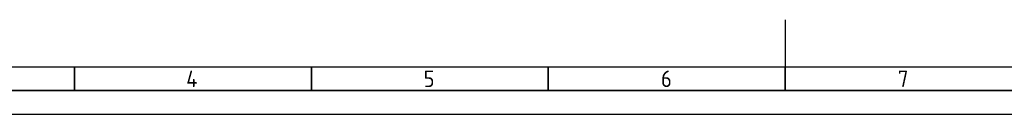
# Model space of a CAD drawing. Header units: millimetres. Extents: x -1662057 to -197461, y -941126 to 63888.
# Tile 21 of 209: x -1610095 to -1581906, y -779078 to -776365. Entities that reach past the tile are written whole.
import ezdxf

# ---------------------------------------------------------------- set-up
doc = ezdxf.new("R2010")
doc.units = ezdxf.units.MM
doc.layers.add('Rasējuma lapa', color=7, linetype='CONTINUOUS')
doc.styles.add('ISO', font='iso')

# ---------------------------------------------------------------- blocks, each defined once
blk = doc.blocks.new('A2_L')
at = {"layer": 'Rasējuma lapa', "lineweight": 30}
for p, q in [((-292, 20), (-292, 10)), ((-574, 10), (-10, 10))]:
    blk.add_line(p, q, dxfattribs=at)
at = {"layer": 'Rasējuma lapa', "lineweight": 35}
for p, q in [((-442, 5), (-442, 10)), ((-392, 5), (-392, 10)), ((-342, 5), (-342, 10)), ((-292, 5), (-292, 10)), ((-579, 5), (-5, 5))]:
    blk.add_line(p, q, dxfattribs=at)
at = {"layer": 'Rasējuma lapa'}
blk.add_line((-594, 0), (0, 0), dxfattribs=at)
at = {"layer": 'Rasējuma lapa', "style": 'ISO'}
for s, p in [('4', (-418.4, 5.75)), ('5', (-368.3, 5.75)), ('6', (-318.21, 5.75)), ('7', (-268.23, 5.75))]:
    blk.add_text(s, height=3.5, dxfattribs=at).set_placement(p)
blk = doc.blocks.new('*U1302')
at = {"layer": 'Rasējuma lapa'}
blk.add_blockref('A2_L', (0, 0), dxfattribs=at)

msp = doc.modelspace()

# ---------------------------------------------------------------- block references
at = {"layer": 'Rasējuma lapa', "xscale": 135.6730224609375, "yscale": 135.6730224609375, "zscale": 135.6730224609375}
msp.add_blockref('*U1302', (-1548560.09211, -779077.99725), dxfattribs=at)

doc.saveas('drawing.dxf')
